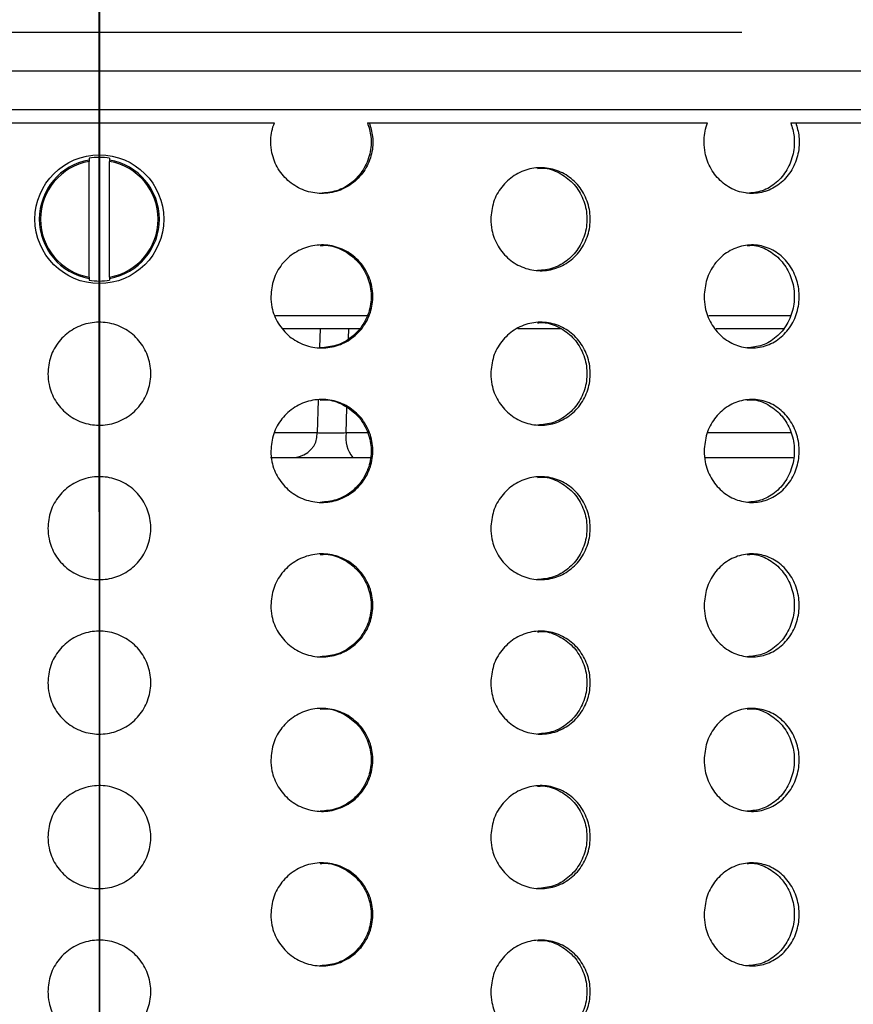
# Model space of a CAD drawing. Header units: millimetres. Extents: x 9412 to 81449, y 6786 to 18619.
# Tile 29 of 41: x 78551 to 78615, y 11915 to 11992. Entities that reach past the tile are written whole.
import ezdxf

# ---------------------------------------------------------------- set-up
doc = ezdxf.new("R2010")
doc.units = ezdxf.units.MM
doc.linetypes.add('DASHDOT', pattern=[1, 0.5, -0.25, 0, -0.25])
for name, color, linetype, lineweight in [('Osie', 130, 'DASHDOT', 13), ('Rysunek', 7, 'Continuous', 25), ('S_OPISY_ZB', 3, 'Continuous', 25)]:
    doc.layers.add(name, color=color, linetype=linetype, lineweight=lineweight)
doc.styles.add('ISOCP', font='simplex.shx', dxfattribs={"width": 0.7})
doc.styles.add('styl3', font='arial.ttf', dxfattribs={"height": 180})
doc.dimstyles.new('ISO-100', dxfattribs={"dimtxt": 180, "dimasz": 130, "dimexe": 1.25, "dimexo": 0.625, "dimgap": 35, "dimtad": 1, "dimtoh": 1, "dimdec": 0, "dimtxsty": 'styl3', "dimcen": 5, "dimclrt": 256, "dimadec": 0, "dimazin": 0, "dimtfac": 1, "dimtdec": 0, "dimtmove": 0, "dimatfit": 3, "dimfxl": 1, "dimarcsym": 0})

# ---------------------------------------------------------------- blocks, each defined once
blk = doc.blocks.new('*D2')
at = {"layer": 'Defpoints', "color": 0}
for p in [(79931.794, 13076.435), (76210.976, 13075.81), (79931.794, 11323.657)]:
    blk.add_point(p, dxfattribs=at)
at = {"layer": 'S_OPISY_ZB', "color": 0, "linetype": 'ByBlock', "lineweight": -2, "ltscale": 200}
for p, q in [((79931.794, 13075.81), (79931.794, 11322.407)), ((76210.976, 13075.185), (76210.976, 11322.407)), ((76340.976, 11323.657), (79801.794, 11323.657))]:
    blk.add_line(p, q, dxfattribs=at)
at = {"layer": 'S_OPISY_ZB', "color": 0}
for points in [[(76340.976, 11345.323), (76340.976, 11301.99), (76210.976, 11323.657)], [(79801.794, 11301.99), (79801.794, 11345.323), (79931.794, 11323.657)]]:
    blk.add_solid(points, dxfattribs=at)
at = {"layer": 'S_OPISY_ZB', "insert": (77821.625, 11408.657), "char_height": 100, "attachment_point": 5, "style": 'ISOCP'}
blk.add_mtext('3720', dxfattribs=at)

msp = doc.modelspace()

# ---------------------------------------------------------------- linework, layer by layer
at = {"layer": 'Osie', "ltscale": 200}
msp.add_line((78556.787, 11710.751, -1.415), (78556.759, 12270.36, -1.415), dxfattribs=at)
at = {"layer": 'Rysunek', "ltscale": 200}
for p, q in [((78556.801, 12140.751, -1.415), (78556.801, 11826.751, -1.415)), ((78606.711, 11990.751, -1.415), (78506.891, 11990.751, -1.415)), ((78689.801, 11984.751, -1.415), (78462.755, 11984.751, -1.415)), ((78543.189, 11983.751, -1.415), (78570.412, 11983.751, -1.415)), ((78577.634, 11983.751, -1.415), (78577.765, 11983.751, -1.415)), ((78577.765, 11983.751, -1.415), (78604.06, 11983.751, -1.415)), ((78610.529, 11983.751, -1.415), (78610.912, 11983.751, -1.415)), ((78610.912, 11983.751, -1.415), (78634.488, 11983.751, -1.415)), ((78556.001, 11980.983, -1.415), (78556.001, 11980.849, -1.415)), ((78556.001, 11971.755, -1.415), (78556.001, 11980.748, -1.415)), ((78557.601, 11980.983, -1.415), (78557.601, 11980.849, -1.415)), ((78557.601, 11971.755, -1.415), (78557.601, 11980.748, -1.415)), ((78556.001, 11971.654, -1.415), (78556.001, 11971.52, -1.415)), ((78557.601, 11971.654, -1.415), (78557.601, 11971.52, -1.415)), ((78577.59, 11968.751, -1.415), (78570.49, 11968.751, -1.415)), ((78610.541, 11968.751, -1.415), (78604.15, 11968.751, -1.415)), ((78571.069, 11967.751, -1.415), (78577.014, 11967.751, -1.415)), ((78573.95, 11967.751, -1.415), (78573.911, 11966.278, -1.415)), ((78576.164, 11966.97, -1.415), (78576.184, 11967.751, -1.415)), ((78589.328, 11967.751, -1.415), (78592.702, 11967.751, -1.415)), ((78604.736, 11967.751, -1.415), (78609.971, 11967.751, -1.415)), ((78573.801, 11962.184, -1.415), (78573.733, 11959.647, -1.415)), ((78575.982, 11959.647, -1.415), (78576.031, 11961.607, -1.415)), ((78573.733, 11959.647, -1.415), (78570.403, 11959.647, -1.415)), ((78577.63, 11959.647, -1.415), (78575.982, 11959.647, -1.415)), ((78610.525, 11959.647, -1.415), (78604.035, 11959.647, -1.415)), ((78570.112, 11957.751, -1.415), (78572.001, 11957.751, -1.415)), ((78576.499, 11957.751, -1.415), (78577.843, 11957.751, -1.415)), ((78603.837, 11957.751, -1.415), (78610.722, 11957.751, -1.415))]:
    msp.add_line(p, q, dxfattribs=at)
at = {"layer": 'Rysunek', "ltscale": 200, "elevation": -1.415}
msp.add_lwpolyline([(78731.801, 11987.751), (78381.801, 11987.751), (78381.801, 11992.751), (78731.801, 11992.751)], close=True, dxfattribs=at)
at = {"layer": 'Rysunek', "ltscale": 200}
msp.add_circle((78556.801, 11976.251, -1.415), 5, dxfattribs=at)
for centre, radius, start, end in [((78556.801, 11976.251, -1.415), 4.799, 80.40346, 99.59654), ((78556.801, 11976.251, -1.415), 4.667, 99.87065, 260.12935), ((78556.801, 11976.251, -1.415), 4.567, 100.08817, 259.91183), ((78556.801, 11976.251, -1.415), 4.667, 279.87065, 80.12935), ((78556.801, 11976.251, -1.415), 4.567, 280.08817, 79.91183), ((78556.801, 11976.251, -1.415), 4.799, 260.40346, 279.59654), ((78571.868, 11959.612, -1.415), 1.865, 274.08958, 1.06967), ((78578.175, 11959.227, -1.415), 2.233, 169.1594, 221.35203)]:
    msp.add_arc(centre, radius, start, end, dxfattribs=at)
for points, knots in [([(78577.765, 11983.751, -1.415), (78577.875, 11983.396, -1.415), (78578.117, 11982.61, -1.415), (78578.017, 11981.314, -1.415), (78577.496, 11980.056, -1.415), (78576.585, 11979.042, -1.415), (78575.394, 11978.391, -1.415), (78574.055, 11978.175, -1.415), (78572.719, 11978.418, -1.415), (78571.537, 11979.093, -1.415), (78570.642, 11980.124, -1.415), (78570.198, 11981.24, -1.415), (78570.075, 11982.416, -1.415), (78570.206, 11983.217, -1.415), (78570.39, 11983.693, -1.415), (78570.412, 11983.751, -1.415)], [0, 0, 0, 0, 0.07135, 0.157572, 0.243778, 0.330012, 0.416273, 0.502519, 0.58873, 0.674942, 0.761188, 0.847449, 0.901677, 0.987898, 1, 1, 1, 1]), ([(78577.634, 11983.751, -1.415), (78577.744, 11983.395, -1.415), (78577.986, 11982.61, -1.415), (78577.886, 11981.314, -1.415), (78577.366, 11980.054, -1.415), (78576.454, 11979.048, -1.415), (78575.276, 11978.376, -1.415), (78574.397, 11978.297, -1.415), (78573.964, 11978.258, -1.415)], [0, 0, 0, 0, 0.142705, 0.315158, 0.48758, 0.660057, 0.83259, 1, 1, 1, 1]), ([(78610.912, 11983.751, -1.415), (78611.014, 11983.396, -1.415), (78611.237, 11982.61, -1.415), (78611.145, 11981.314, -1.415), (78610.664, 11980.056, -1.415), (78609.82, 11979.042, -1.415), (78608.716, 11978.391, -1.415), (78607.469, 11978.175, -1.415), (78606.222, 11978.418, -1.415), (78605.116, 11979.093, -1.415), (78604.276, 11980.124, -1.415), (78603.86, 11981.24, -1.415), (78603.743, 11982.416, -1.415), (78603.867, 11983.217, -1.415), (78604.039, 11983.693, -1.415), (78604.06, 11983.751, -1.415)], [0, 0, 0, 0, 0.07135, 0.157572, 0.243778, 0.330012, 0.416273, 0.502519, 0.58873, 0.674942, 0.761188, 0.847449, 0.901677, 0.987898, 1, 1, 1, 1]), ([(78610.529, 11983.751, -1.415), (78610.631, 11983.395, -1.415), (78610.855, 11982.61, -1.415), (78610.762, 11981.314, -1.415), (78610.281, 11980.054, -1.415), (78609.438, 11979.048, -1.415), (78608.344, 11978.376, -1.415), (78607.526, 11978.297, -1.415), (78607.122, 11978.258, -1.415)], [0, 0, 0, 0, 0.142705, 0.315158, 0.48758, 0.660057, 0.83259, 1, 1, 1, 1]), ([(78556.001, 11980.849, -1.415), (78556.001, 11980.848, -1.415), (78556.001, 11980.845, -1.415), (78556.001, 11980.83, -1.415), (78556.001, 11980.805, -1.415), (78556.001, 11980.776, -1.415), (78556.001, 11980.756, -1.415), (78556.001, 11980.748, -1.415)], [0, 0, 0, 0, 0.155321, 0.377634, 0.601844, 0.829126, 1, 1, 1, 1]), ([(78557.601, 11980.849, -1.415), (78557.601, 11980.848, -1.415), (78557.601, 11980.845, -1.415), (78557.601, 11980.83, -1.415), (78557.601, 11980.805, -1.415), (78557.601, 11980.776, -1.415), (78557.601, 11980.756, -1.415), (78557.601, 11980.748, -1.415)], [0, 0, 0, 0, 0.155321, 0.377634, 0.601844, 0.829126, 1, 1, 1, 1]), ([(78587.215, 11976.251, -1.415), (78587.258, 11976.701, -1.415), (78587.344, 11977.6, -1.415), (78588.015, 11978.797, -1.415), (78589.001, 11979.708, -1.415), (78590.229, 11980.228, -1.415), (78591.549, 11980.301, -1.415), (78592.815, 11979.917, -1.415), (78593.884, 11979.12, -1.415), (78594.638, 11977.999, -1.415), (78594.994, 11976.682, -1.415), (78594.911, 11975.316, -1.415), (78594.4, 11974.056, -1.415), (78593.517, 11973.043, -1.415), (78592.359, 11972.391, -1.415), (78591.055, 11972.175, -1.415), (78589.753, 11972.418, -1.415), (78588.597, 11973.093, -1.415), (78587.727, 11974.124, -1.415), (78587.277, 11975.239, -1.415), (78587.232, 11975.969, -1.415), (78587.215, 11976.251, -1.415)], [0, 0, 0, 0, 0.053672, 0.107343, 0.16103, 0.214727, 0.268407, 0.32207, 0.375742, 0.429435, 0.483129, 0.536801, 0.590464, 0.644143, 0.69784, 0.751528, 0.805194, 0.85886, 0.912547, 0.966244, 1, 1, 1, 1]), ([(78590.838, 11980.2, -1.415), (78590.986, 11980.214, -1.415), (78591.567, 11980.269, -1.415), (78592.557, 11979.897, -1.415), (78593.625, 11979.125, -1.415), (78594.379, 11977.998, -1.415), (78594.735, 11976.682, -1.415), (78594.652, 11975.316, -1.415), (78594.142, 11974.054, -1.415), (78593.258, 11973.048, -1.415), (78592.112, 11972.376, -1.415), (78591.256, 11972.297, -1.415), (78590.834, 11972.258, -1.415)], [0, 0, 0, 0, 0.036796, 0.144136, 0.251494, 0.358896, 0.466298, 0.573658, 0.680997, 0.788372, 0.89578, 1, 1, 1, 1]), ([(78570.122, 11970.251, -1.415), (78570.166, 11970.701, -1.415), (78570.254, 11971.6, -1.415), (78570.939, 11972.797, -1.415), (78571.949, 11973.708, -1.415), (78573.207, 11974.228, -1.415), (78574.562, 11974.301, -1.415), (78575.863, 11973.917, -1.415), (78576.963, 11973.12, -1.415), (78577.74, 11971.999, -1.415), (78578.106, 11970.682, -1.415), (78578.021, 11969.316, -1.415), (78577.495, 11968.056, -1.415), (78576.585, 11967.043, -1.415), (78575.394, 11966.391, -1.415), (78574.055, 11966.175, -1.415), (78572.719, 11966.418, -1.415), (78571.535, 11967.093, -1.415), (78570.646, 11968.124, -1.415), (78570.185, 11969.239, -1.415), (78570.139, 11969.969, -1.415), (78570.122, 11970.251, -1.415)], [0, 0, 0, 0, 0.053672, 0.107344, 0.16103, 0.214727, 0.268407, 0.32207, 0.375742, 0.429435, 0.483129, 0.536801, 0.590464, 0.644143, 0.69784, 0.751528, 0.805194, 0.85886, 0.912547, 0.966244, 1, 1, 1, 1]), ([(78573.967, 11974.2, -1.415), (78574.119, 11974.214, -1.415), (78574.716, 11974.269, -1.415), (78575.733, 11973.897, -1.415), (78576.833, 11973.125, -1.415), (78577.609, 11971.998, -1.415), (78577.976, 11970.682, -1.415), (78577.891, 11969.316, -1.415), (78577.364, 11968.054, -1.415), (78576.455, 11967.048, -1.415), (78575.276, 11966.376, -1.415), (78574.397, 11966.297, -1.415), (78573.964, 11966.258, -1.415)], [0, 0, 0, 0, 0.036795, 0.144135, 0.251494, 0.358896, 0.466298, 0.573658, 0.680997, 0.788372, 0.89578, 1, 1, 1, 1]), ([(78603.788, 11970.251, -1.415), (78603.829, 11970.701, -1.415), (78603.912, 11971.6, -1.415), (78604.556, 11972.797, -1.415), (78605.502, 11973.708, -1.415), (78606.679, 11974.228, -1.415), (78607.942, 11974.301, -1.415), (78609.151, 11973.917, -1.415), (78610.171, 11973.12, -1.415), (78610.889, 11971.999, -1.415), (78611.228, 11970.682, -1.415), (78611.149, 11969.316, -1.415), (78610.663, 11968.056, -1.415), (78609.821, 11967.043, -1.415), (78608.715, 11966.391, -1.415), (78607.469, 11966.175, -1.415), (78606.223, 11966.418, -1.415), (78605.115, 11967.093, -1.415), (78604.28, 11968.124, -1.415), (78603.847, 11969.239, -1.415), (78603.804, 11969.969, -1.415), (78603.788, 11970.251, -1.415)], [0, 0, 0, 0, 0.053672, 0.107343, 0.16103, 0.214727, 0.268407, 0.32207, 0.375742, 0.429435, 0.483129, 0.536801, 0.590464, 0.644144, 0.69784, 0.751528, 0.805194, 0.85886, 0.912547, 0.966244, 1, 1, 1, 1]), ([(78607.125, 11974.2, -1.415), (78607.267, 11974.214, -1.415), (78607.823, 11974.269, -1.415), (78608.768, 11973.897, -1.415), (78609.788, 11973.125, -1.415), (78610.506, 11971.998, -1.415), (78610.845, 11970.682, -1.415), (78610.766, 11969.316, -1.415), (78610.28, 11968.054, -1.415), (78609.438, 11967.048, -1.415), (78608.344, 11966.376, -1.415), (78607.526, 11966.297, -1.415), (78607.122, 11966.258, -1.415)], [0, 0, 0, 0, 0.036796, 0.144136, 0.251494, 0.358896, 0.466298, 0.573658, 0.680997, 0.788371, 0.89578, 1, 1, 1, 1]), ([(78556.001, 11971.755, -1.415), (78556.001, 11971.745, -1.415), (78556.001, 11971.724, -1.415), (78556.001, 11971.694, -1.415), (78556.001, 11971.673, -1.415), (78556.001, 11971.658, -1.415), (78556.001, 11971.655, -1.415), (78556.001, 11971.654, -1.415)], [0, 0, 0, 0, 0.191732, 0.423969, 0.654323, 0.799386, 1, 1, 1, 1]), ([(78557.601, 11971.755, -1.415), (78557.601, 11971.745, -1.415), (78557.601, 11971.724, -1.415), (78557.601, 11971.694, -1.415), (78557.601, 11971.673, -1.415), (78557.601, 11971.658, -1.415), (78557.601, 11971.655, -1.415), (78557.601, 11971.654, -1.415)], [0, 0, 0, 0, 0.191732, 0.423969, 0.654323, 0.799386, 1, 1, 1, 1]), ([(78552.801, 11964.251, -1.415), (78552.845, 11964.701, -1.415), (78552.933, 11965.6, -1.415), (78553.622, 11966.797, -1.415), (78554.637, 11967.708, -1.415), (78555.905, 11968.228, -1.415), (78557.271, 11968.301, -1.415), (78558.585, 11967.917, -1.415), (78559.697, 11967.12, -1.415), (78560.483, 11965.999, -1.415), (78560.854, 11964.682, -1.415), (78560.768, 11963.316, -1.415), (78560.235, 11962.056, -1.415), (78559.315, 11961.043, -1.415), (78558.111, 11960.391, -1.415), (78556.76, 11960.175, -1.415), (78555.413, 11960.418, -1.415), (78554.222, 11961.093, -1.415), (78553.327, 11962.124, -1.415), (78552.864, 11963.239, -1.415), (78552.818, 11963.969, -1.415), (78552.801, 11964.251, -1.415)], [0, 0, 0, 0, 0.053672, 0.107344, 0.16103, 0.214727, 0.268407, 0.32207, 0.375742, 0.429435, 0.483129, 0.536801, 0.590464, 0.644143, 0.69784, 0.751528, 0.805194, 0.85886, 0.912547, 0.966244, 1, 1, 1, 1]), ([(78587.215, 11964.251, -1.415), (78587.258, 11964.701, -1.415), (78587.344, 11965.6, -1.415), (78588.015, 11966.797, -1.415), (78589.001, 11967.708, -1.415), (78590.229, 11968.228, -1.415), (78591.549, 11968.301, -1.415), (78592.815, 11967.917, -1.415), (78593.884, 11967.12, -1.415), (78594.638, 11965.999, -1.415), (78594.994, 11964.682, -1.415), (78594.911, 11963.316, -1.415), (78594.4, 11962.056, -1.415), (78593.517, 11961.043, -1.415), (78592.359, 11960.391, -1.415), (78591.055, 11960.175, -1.415), (78589.753, 11960.418, -1.415), (78588.597, 11961.093, -1.415), (78587.727, 11962.124, -1.415), (78587.277, 11963.239, -1.415), (78587.232, 11963.969, -1.415), (78587.215, 11964.251, -1.415)], [0, 0, 0, 0, 0.053672, 0.107343, 0.16103, 0.214727, 0.268407, 0.32207, 0.375742, 0.429435, 0.483129, 0.536801, 0.590464, 0.644143, 0.69784, 0.751528, 0.805194, 0.85886, 0.912547, 0.966244, 1, 1, 1, 1]), ([(78590.838, 11968.2, -1.415), (78590.986, 11968.214, -1.415), (78591.567, 11968.269, -1.415), (78592.557, 11967.897, -1.415), (78593.625, 11967.125, -1.415), (78594.379, 11965.998, -1.415), (78594.735, 11964.682, -1.415), (78594.652, 11963.316, -1.415), (78594.142, 11962.054, -1.415), (78593.258, 11961.048, -1.415), (78592.112, 11960.376, -1.415), (78591.256, 11960.297, -1.415), (78590.834, 11960.258, -1.415)], [0, 0, 0, 0, 0.036796, 0.144136, 0.251494, 0.358896, 0.466298, 0.573658, 0.680997, 0.788372, 0.89578, 1, 1, 1, 1]), ([(78570.122, 11958.251, -1.415), (78570.166, 11958.701, -1.415), (78570.254, 11959.6, -1.415), (78570.939, 11960.797, -1.415), (78571.949, 11961.708, -1.415), (78573.207, 11962.228, -1.415), (78574.562, 11962.301, -1.415), (78575.863, 11961.917, -1.415), (78576.963, 11961.12, -1.415), (78577.74, 11959.999, -1.415), (78578.106, 11958.682, -1.415), (78578.021, 11957.316, -1.415), (78577.495, 11956.056, -1.415), (78576.585, 11955.043, -1.415), (78575.394, 11954.391, -1.415), (78574.055, 11954.175, -1.415), (78572.719, 11954.418, -1.415), (78571.535, 11955.093, -1.415), (78570.646, 11956.124, -1.415), (78570.185, 11957.239, -1.415), (78570.139, 11957.969, -1.415), (78570.122, 11958.251, -1.415)], [0, 0, 0, 0, 0.053672, 0.107343, 0.16103, 0.214727, 0.268407, 0.32207, 0.375742, 0.429435, 0.483129, 0.536801, 0.590464, 0.644143, 0.69784, 0.751527, 0.805193, 0.85886, 0.912547, 0.966244, 1, 1, 1, 1]), ([(78573.967, 11962.2, -1.415), (78574.119, 11962.214, -1.415), (78574.716, 11962.269, -1.415), (78575.733, 11961.897, -1.415), (78576.833, 11961.125, -1.415), (78577.609, 11959.998, -1.415), (78577.976, 11958.682, -1.415), (78577.891, 11957.316, -1.415), (78577.364, 11956.054, -1.415), (78576.455, 11955.048, -1.415), (78575.276, 11954.376, -1.415), (78574.397, 11954.297, -1.415), (78573.964, 11954.258, -1.415)], [0, 0, 0, 0, 0.036795, 0.144135, 0.251494, 0.358896, 0.466298, 0.573658, 0.680997, 0.788371, 0.89578, 1, 1, 1, 1]), ([(78603.788, 11958.251, -1.415), (78603.829, 11958.701, -1.415), (78603.912, 11959.6, -1.415), (78604.556, 11960.797, -1.415), (78605.502, 11961.708, -1.415), (78606.679, 11962.228, -1.415), (78607.942, 11962.301, -1.415), (78609.151, 11961.917, -1.415), (78610.171, 11961.12, -1.415), (78610.889, 11959.999, -1.415), (78611.228, 11958.682, -1.415), (78611.149, 11957.316, -1.415), (78610.663, 11956.056, -1.415), (78609.821, 11955.043, -1.415), (78608.715, 11954.391, -1.415), (78607.469, 11954.175, -1.415), (78606.223, 11954.418, -1.415), (78605.115, 11955.093, -1.415), (78604.28, 11956.124, -1.415), (78603.847, 11957.239, -1.415), (78603.804, 11957.969, -1.415), (78603.788, 11958.251, -1.415)], [0, 0, 0, 0, 0.053672, 0.107343, 0.16103, 0.214727, 0.268407, 0.32207, 0.375742, 0.429435, 0.483129, 0.536801, 0.590464, 0.644144, 0.69784, 0.751528, 0.805194, 0.85886, 0.912547, 0.966244, 1, 1, 1, 1]), ([(78607.125, 11962.2, -1.415), (78607.267, 11962.214, -1.415), (78607.823, 11962.269, -1.415), (78608.768, 11961.897, -1.415), (78609.788, 11961.125, -1.415), (78610.506, 11959.998, -1.415), (78610.845, 11958.682, -1.415), (78610.766, 11957.316, -1.415), (78610.28, 11956.054, -1.415), (78609.438, 11955.048, -1.415), (78608.344, 11954.376, -1.415), (78607.526, 11954.297, -1.415), (78607.122, 11954.258, -1.415)], [0, 0, 0, 0, 0.036796, 0.144136, 0.251494, 0.358896, 0.466298, 0.573658, 0.680997, 0.788371, 0.89578, 1, 1, 1, 1]), ([(78575.982, 11959.647, -1.415), (78575.785, 11959.639, -1.415), (78575.366, 11959.624, -1.415), (78574.721, 11959.617, -1.415), (78574.126, 11959.623, -1.415), (78573.864, 11959.639, -1.415), (78573.733, 11959.647, -1.415)], [0, 0, 0, 0, 0.228517, 0.485431, 0.742556, 1, 1, 1, 1]), ([(78572.001, 11957.751, -1.415), (78572.264, 11957.751, -1.415), (78572.788, 11957.751, -1.415), (78573.979, 11957.751, -1.415), (78575.267, 11957.751, -1.415), (78576.105, 11957.751, -1.415), (78576.499, 11957.751, -1.415)], [0, 0, 0, 0, 0.257286, 0.514584, 0.771647, 1, 1, 1, 1]), ([(78552.801, 11952.251, -1.415), (78552.845, 11952.701, -1.415), (78552.933, 11953.6, -1.415), (78553.622, 11954.797, -1.415), (78554.637, 11955.708, -1.415), (78555.905, 11956.228, -1.415), (78557.271, 11956.301, -1.415), (78558.585, 11955.917, -1.415), (78559.697, 11955.12, -1.415), (78560.483, 11953.999, -1.415), (78560.854, 11952.682, -1.415), (78560.768, 11951.316, -1.415), (78560.235, 11950.056, -1.415), (78559.315, 11949.043, -1.415), (78558.111, 11948.391, -1.415), (78556.76, 11948.175, -1.415), (78555.413, 11948.418, -1.415), (78554.222, 11949.093, -1.415), (78553.327, 11950.124, -1.415), (78552.864, 11951.239, -1.415), (78552.818, 11951.969, -1.415), (78552.801, 11952.251, -1.415)], [0, 0, 0, 0, 0.053672, 0.107343, 0.16103, 0.214727, 0.268407, 0.32207, 0.375742, 0.429435, 0.483129, 0.536801, 0.590464, 0.644143, 0.69784, 0.751527, 0.805194, 0.85886, 0.912547, 0.966244, 1, 1, 1, 1]), ([(78587.215, 11952.251, -1.415), (78587.258, 11952.701, -1.415), (78587.344, 11953.6, -1.415), (78588.015, 11954.797, -1.415), (78589.001, 11955.708, -1.415), (78590.229, 11956.228, -1.415), (78591.549, 11956.301, -1.415), (78592.815, 11955.917, -1.415), (78593.884, 11955.12, -1.415), (78594.638, 11953.999, -1.415), (78594.994, 11952.682, -1.415), (78594.911, 11951.316, -1.415), (78594.4, 11950.056, -1.415), (78593.517, 11949.043, -1.415), (78592.359, 11948.391, -1.415), (78591.055, 11948.175, -1.415), (78589.753, 11948.418, -1.415), (78588.597, 11949.093, -1.415), (78587.727, 11950.124, -1.415), (78587.277, 11951.239, -1.415), (78587.232, 11951.969, -1.415), (78587.215, 11952.251, -1.415)], [0, 0, 0, 0, 0.053672, 0.107343, 0.16103, 0.214727, 0.268407, 0.32207, 0.375742, 0.429435, 0.483129, 0.536801, 0.590464, 0.644143, 0.69784, 0.751528, 0.805194, 0.85886, 0.912547, 0.966244, 1, 1, 1, 1]), ([(78590.838, 11956.2, -1.415), (78590.986, 11956.214, -1.415), (78591.567, 11956.269, -1.415), (78592.557, 11955.897, -1.415), (78593.625, 11955.125, -1.415), (78594.379, 11953.998, -1.415), (78594.735, 11952.682, -1.415), (78594.652, 11951.316, -1.415), (78594.142, 11950.054, -1.415), (78593.258, 11949.048, -1.415), (78592.112, 11948.376, -1.415), (78591.256, 11948.297, -1.415), (78590.834, 11948.258, -1.415)], [0, 0, 0, 0, 0.036796, 0.144136, 0.251494, 0.358896, 0.466298, 0.573658, 0.680997, 0.788372, 0.89578, 1, 1, 1, 1]), ([(78570.122, 11946.251, -1.415), (78570.166, 11946.701, -1.415), (78570.254, 11947.6, -1.415), (78570.939, 11948.797, -1.415), (78571.949, 11949.708, -1.415), (78573.207, 11950.228, -1.415), (78574.562, 11950.301, -1.415), (78575.863, 11949.917, -1.415), (78576.963, 11949.12, -1.415), (78577.74, 11947.999, -1.415), (78578.106, 11946.682, -1.415), (78578.021, 11945.316, -1.415), (78577.495, 11944.056, -1.415), (78576.585, 11943.043, -1.415), (78575.394, 11942.391, -1.415), (78574.055, 11942.175, -1.415), (78572.719, 11942.418, -1.415), (78571.535, 11943.093, -1.415), (78570.646, 11944.124, -1.415), (78570.185, 11945.239, -1.415), (78570.139, 11945.969, -1.415), (78570.122, 11946.251, -1.415)], [0, 0, 0, 0, 0.053672, 0.107344, 0.16103, 0.214727, 0.268407, 0.32207, 0.375742, 0.429435, 0.483129, 0.536801, 0.590464, 0.644143, 0.69784, 0.751528, 0.805194, 0.85886, 0.912547, 0.966244, 1, 1, 1, 1]), ([(78573.967, 11950.2, -1.415), (78574.119, 11950.214, -1.415), (78574.716, 11950.269, -1.415), (78575.733, 11949.897, -1.415), (78576.833, 11949.125, -1.415), (78577.609, 11947.998, -1.415), (78577.976, 11946.682, -1.415), (78577.891, 11945.316, -1.415), (78577.364, 11944.054, -1.415), (78576.455, 11943.048, -1.415), (78575.276, 11942.376, -1.415), (78574.397, 11942.297, -1.415), (78573.964, 11942.258, -1.415)], [0, 0, 0, 0, 0.036795, 0.144135, 0.251494, 0.358896, 0.466298, 0.573657, 0.680997, 0.788372, 0.89578, 1, 1, 1, 1]), ([(78603.788, 11946.251, -1.415), (78603.829, 11946.701, -1.415), (78603.912, 11947.6, -1.415), (78604.556, 11948.797, -1.415), (78605.502, 11949.708, -1.415), (78606.679, 11950.228, -1.415), (78607.942, 11950.301, -1.415), (78609.151, 11949.917, -1.415), (78610.171, 11949.12, -1.415), (78610.889, 11947.999, -1.415), (78611.228, 11946.682, -1.415), (78611.149, 11945.316, -1.415), (78610.663, 11944.056, -1.415), (78609.821, 11943.043, -1.415), (78608.715, 11942.391, -1.415), (78607.469, 11942.175, -1.415), (78606.223, 11942.418, -1.415), (78605.115, 11943.093, -1.415), (78604.28, 11944.124, -1.415), (78603.847, 11945.239, -1.415), (78603.804, 11945.969, -1.415), (78603.788, 11946.251, -1.415)], [0, 0, 0, 0, 0.053672, 0.107344, 0.16103, 0.214727, 0.268407, 0.32207, 0.375742, 0.429435, 0.483129, 0.536801, 0.590464, 0.644144, 0.69784, 0.751528, 0.805194, 0.85886, 0.912547, 0.966244, 1, 1, 1, 1]), ([(78607.125, 11950.2, -1.415), (78607.267, 11950.214, -1.415), (78607.823, 11950.269, -1.415), (78608.768, 11949.897, -1.415), (78609.788, 11949.125, -1.415), (78610.506, 11947.998, -1.415), (78610.845, 11946.682, -1.415), (78610.766, 11945.316, -1.415), (78610.28, 11944.054, -1.415), (78609.438, 11943.048, -1.415), (78608.344, 11942.376, -1.415), (78607.526, 11942.297, -1.415), (78607.122, 11942.258, -1.415)], [0, 0, 0, 0, 0.036796, 0.144136, 0.251494, 0.358896, 0.466298, 0.573657, 0.680997, 0.788372, 0.89578, 1, 1, 1, 1]), ([(78552.801, 11940.251, -1.415), (78552.845, 11940.701, -1.415), (78552.933, 11941.6, -1.415), (78553.622, 11942.797, -1.415), (78554.637, 11943.708, -1.415), (78555.905, 11944.228, -1.415), (78557.271, 11944.301, -1.415), (78558.585, 11943.917, -1.415), (78559.697, 11943.12, -1.415), (78560.483, 11941.999, -1.415), (78560.854, 11940.682, -1.415), (78560.768, 11939.316, -1.415), (78560.235, 11938.056, -1.415), (78559.315, 11937.043, -1.415), (78558.111, 11936.391, -1.415), (78556.76, 11936.175, -1.415), (78555.413, 11936.418, -1.415), (78554.222, 11937.093, -1.415), (78553.327, 11938.124, -1.415), (78552.864, 11939.239, -1.415), (78552.818, 11939.969, -1.415), (78552.801, 11940.251, -1.415)], [0, 0, 0, 0, 0.053672, 0.107344, 0.16103, 0.214727, 0.268407, 0.32207, 0.375742, 0.429435, 0.483129, 0.536801, 0.590464, 0.644144, 0.69784, 0.751528, 0.805194, 0.85886, 0.912547, 0.966244, 1, 1, 1, 1]), ([(78587.215, 11940.251, -1.415), (78587.258, 11940.701, -1.415), (78587.344, 11941.6, -1.415), (78588.015, 11942.797, -1.415), (78589.001, 11943.708, -1.415), (78590.229, 11944.228, -1.415), (78591.549, 11944.301, -1.415), (78592.815, 11943.917, -1.415), (78593.884, 11943.12, -1.415), (78594.638, 11941.999, -1.415), (78594.994, 11940.682, -1.415), (78594.911, 11939.316, -1.415), (78594.4, 11938.056, -1.415), (78593.517, 11937.043, -1.415), (78592.359, 11936.391, -1.415), (78591.055, 11936.175, -1.415), (78589.753, 11936.418, -1.415), (78588.597, 11937.093, -1.415), (78587.727, 11938.124, -1.415), (78587.277, 11939.239, -1.415), (78587.232, 11939.969, -1.415), (78587.215, 11940.251, -1.415)], [0, 0, 0, 0, 0.053672, 0.107344, 0.16103, 0.214727, 0.268407, 0.32207, 0.375742, 0.429435, 0.483129, 0.536801, 0.590464, 0.644143, 0.69784, 0.751528, 0.805194, 0.85886, 0.912547, 0.966244, 1, 1, 1, 1]), ([(78590.838, 11944.2, -1.415), (78590.986, 11944.214, -1.415), (78591.567, 11944.269, -1.415), (78592.557, 11943.897, -1.415), (78593.625, 11943.125, -1.415), (78594.379, 11941.998, -1.415), (78594.735, 11940.682, -1.415), (78594.652, 11939.316, -1.415), (78594.142, 11938.054, -1.415), (78593.258, 11937.048, -1.415), (78592.112, 11936.376, -1.415), (78591.256, 11936.297, -1.415), (78590.834, 11936.258, -1.415)], [0, 0, 0, 0, 0.036796, 0.144136, 0.251494, 0.358896, 0.466298, 0.573658, 0.680997, 0.788372, 0.89578, 1, 1, 1, 1]), ([(78570.122, 11934.251, -1.415), (78570.166, 11934.701, -1.415), (78570.254, 11935.6, -1.415), (78570.939, 11936.797, -1.415), (78571.949, 11937.708, -1.415), (78573.207, 11938.228, -1.415), (78574.562, 11938.301, -1.415), (78575.863, 11937.917, -1.415), (78576.963, 11937.12, -1.415), (78577.74, 11935.999, -1.415), (78578.106, 11934.682, -1.415), (78578.021, 11933.316, -1.415), (78577.495, 11932.056, -1.415), (78576.585, 11931.043, -1.415), (78575.394, 11930.391, -1.415), (78574.055, 11930.175, -1.415), (78572.719, 11930.418, -1.415), (78571.535, 11931.093, -1.415), (78570.646, 11932.124, -1.415), (78570.185, 11933.239, -1.415), (78570.139, 11933.969, -1.415), (78570.122, 11934.251, -1.415)], [0, 0, 0, 0, 0.053672, 0.107343, 0.16103, 0.214727, 0.268407, 0.32207, 0.375742, 0.429435, 0.483129, 0.536801, 0.590464, 0.644143, 0.69784, 0.751527, 0.805194, 0.85886, 0.912547, 0.966244, 1, 1, 1, 1]), ([(78573.967, 11938.2, -1.415), (78574.119, 11938.214, -1.415), (78574.716, 11938.269, -1.415), (78575.733, 11937.897, -1.415), (78576.833, 11937.125, -1.415), (78577.609, 11935.998, -1.415), (78577.976, 11934.682, -1.415), (78577.891, 11933.316, -1.415), (78577.364, 11932.054, -1.415), (78576.455, 11931.048, -1.415), (78575.276, 11930.376, -1.415), (78574.397, 11930.297, -1.415), (78573.964, 11930.258, -1.415)], [0, 0, 0, 0, 0.036795, 0.144136, 0.251494, 0.358896, 0.466298, 0.573658, 0.680997, 0.788371, 0.89578, 1, 1, 1, 1]), ([(78603.788, 11934.251, -1.415), (78603.829, 11934.701, -1.415), (78603.912, 11935.6, -1.415), (78604.556, 11936.797, -1.415), (78605.502, 11937.708, -1.415), (78606.679, 11938.228, -1.415), (78607.942, 11938.301, -1.415), (78609.151, 11937.917, -1.415), (78610.171, 11937.12, -1.415), (78610.889, 11935.999, -1.415), (78611.228, 11934.682, -1.415), (78611.149, 11933.316, -1.415), (78610.663, 11932.056, -1.415), (78609.821, 11931.043, -1.415), (78608.715, 11930.391, -1.415), (78607.469, 11930.175, -1.415), (78606.223, 11930.418, -1.415), (78605.115, 11931.093, -1.415), (78604.28, 11932.124, -1.415), (78603.847, 11933.239, -1.415), (78603.804, 11933.969, -1.415), (78603.788, 11934.251, -1.415)], [0, 0, 0, 0, 0.053672, 0.107343, 0.16103, 0.214727, 0.268407, 0.32207, 0.375742, 0.429435, 0.483129, 0.536801, 0.590464, 0.644144, 0.69784, 0.751528, 0.805194, 0.85886, 0.912547, 0.966244, 1, 1, 1, 1]), ([(78607.125, 11938.2, -1.415), (78607.267, 11938.214, -1.415), (78607.823, 11938.269, -1.415), (78608.768, 11937.897, -1.415), (78609.788, 11937.125, -1.415), (78610.506, 11935.998, -1.415), (78610.845, 11934.682, -1.415), (78610.766, 11933.316, -1.415), (78610.28, 11932.054, -1.415), (78609.438, 11931.048, -1.415), (78608.344, 11930.376, -1.415), (78607.526, 11930.297, -1.415), (78607.122, 11930.258, -1.415)], [0, 0, 0, 0, 0.036796, 0.144136, 0.251494, 0.358896, 0.466298, 0.573658, 0.680997, 0.788371, 0.89578, 1, 1, 1, 1]), ([(78552.801, 11928.251, -1.415), (78552.845, 11928.701, -1.415), (78552.933, 11929.6, -1.415), (78553.622, 11930.797, -1.415), (78554.637, 11931.708, -1.415), (78555.905, 11932.228, -1.415), (78557.271, 11932.301, -1.415), (78558.585, 11931.917, -1.415), (78559.697, 11931.12, -1.415), (78560.483, 11929.999, -1.415), (78560.854, 11928.682, -1.415), (78560.768, 11927.316, -1.415), (78560.235, 11926.056, -1.415), (78559.315, 11925.043, -1.415), (78558.111, 11924.391, -1.415), (78556.76, 11924.175, -1.415), (78555.413, 11924.418, -1.415), (78554.222, 11925.093, -1.415), (78553.327, 11926.124, -1.415), (78552.864, 11927.239, -1.415), (78552.818, 11927.969, -1.415), (78552.801, 11928.251, -1.415)], [0, 0, 0, 0, 0.053672, 0.107344, 0.16103, 0.214727, 0.268407, 0.32207, 0.375742, 0.429435, 0.483129, 0.536801, 0.590464, 0.644143, 0.69784, 0.751527, 0.805194, 0.85886, 0.912547, 0.966244, 1, 1, 1, 1]), ([(78587.215, 11928.251, -1.415), (78587.258, 11928.701, -1.415), (78587.344, 11929.6, -1.415), (78588.015, 11930.797, -1.415), (78589.001, 11931.708, -1.415), (78590.229, 11932.228, -1.415), (78591.549, 11932.301, -1.415), (78592.815, 11931.917, -1.415), (78593.884, 11931.12, -1.415), (78594.638, 11929.999, -1.415), (78594.994, 11928.682, -1.415), (78594.911, 11927.316, -1.415), (78594.4, 11926.056, -1.415), (78593.517, 11925.043, -1.415), (78592.359, 11924.391, -1.415), (78591.055, 11924.175, -1.415), (78589.753, 11924.418, -1.415), (78588.597, 11925.093, -1.415), (78587.727, 11926.124, -1.415), (78587.277, 11927.239, -1.415), (78587.232, 11927.969, -1.415), (78587.215, 11928.251, -1.415)], [0, 0, 0, 0, 0.053672, 0.107344, 0.16103, 0.214727, 0.268407, 0.32207, 0.375742, 0.429435, 0.483129, 0.536801, 0.590464, 0.644143, 0.69784, 0.751528, 0.805194, 0.85886, 0.912547, 0.966244, 1, 1, 1, 1]), ([(78590.838, 11932.2, -1.415), (78590.986, 11932.214, -1.415), (78591.567, 11932.269, -1.415), (78592.557, 11931.897, -1.415), (78593.625, 11931.125, -1.415), (78594.379, 11929.998, -1.415), (78594.735, 11928.682, -1.415), (78594.652, 11927.316, -1.415), (78594.142, 11926.054, -1.415), (78593.258, 11925.048, -1.415), (78592.112, 11924.376, -1.415), (78591.256, 11924.297, -1.415), (78590.834, 11924.258, -1.415)], [0, 0, 0, 0, 0.036796, 0.144136, 0.251494, 0.358896, 0.466298, 0.573658, 0.680998, 0.788372, 0.89578, 1, 1, 1, 1]), ([(78570.122, 11922.251, -1.415), (78570.166, 11922.701, -1.415), (78570.254, 11923.6, -1.415), (78570.939, 11924.797, -1.415), (78571.949, 11925.708, -1.415), (78573.207, 11926.228, -1.415), (78574.562, 11926.301, -1.415), (78575.863, 11925.917, -1.415), (78576.963, 11925.12, -1.415), (78577.74, 11923.999, -1.415), (78578.106, 11922.682, -1.415), (78578.021, 11921.316, -1.415), (78577.495, 11920.056, -1.415), (78576.585, 11919.043, -1.415), (78575.394, 11918.391, -1.415), (78574.055, 11918.175, -1.415), (78572.719, 11918.418, -1.415), (78571.535, 11919.093, -1.415), (78570.646, 11920.124, -1.415), (78570.185, 11921.239, -1.415), (78570.139, 11921.969, -1.415), (78570.122, 11922.251, -1.415)], [0, 0, 0, 0, 0.053672, 0.107343, 0.16103, 0.214727, 0.268407, 0.32207, 0.375742, 0.429435, 0.483129, 0.536801, 0.590464, 0.644143, 0.69784, 0.751527, 0.805193, 0.85886, 0.912547, 0.966244, 1, 1, 1, 1]), ([(78573.967, 11926.2, -1.415), (78574.119, 11926.214, -1.415), (78574.716, 11926.269, -1.415), (78575.733, 11925.897, -1.415), (78576.833, 11925.125, -1.415), (78577.609, 11923.998, -1.415), (78577.976, 11922.682, -1.415), (78577.891, 11921.316, -1.415), (78577.364, 11920.054, -1.415), (78576.455, 11919.048, -1.415), (78575.276, 11918.376, -1.415), (78574.397, 11918.297, -1.415), (78573.964, 11918.258, -1.415)], [0, 0, 0, 0, 0.036795, 0.144136, 0.251494, 0.358896, 0.466298, 0.573657, 0.680997, 0.788371, 0.89578, 1, 1, 1, 1]), ([(78603.788, 11922.251, -1.415), (78603.829, 11922.701, -1.415), (78603.912, 11923.6, -1.415), (78604.556, 11924.797, -1.415), (78605.502, 11925.708, -1.415), (78606.679, 11926.228, -1.415), (78607.942, 11926.301, -1.415), (78609.151, 11925.917, -1.415), (78610.171, 11925.12, -1.415), (78610.889, 11923.999, -1.415), (78611.228, 11922.682, -1.415), (78611.149, 11921.316, -1.415), (78610.663, 11920.056, -1.415), (78609.821, 11919.043, -1.415), (78608.715, 11918.391, -1.415), (78607.469, 11918.175, -1.415), (78606.223, 11918.418, -1.415), (78605.115, 11919.093, -1.415), (78604.28, 11920.124, -1.415), (78603.847, 11921.239, -1.415), (78603.804, 11921.969, -1.415), (78603.788, 11922.251, -1.415)], [0, 0, 0, 0, 0.053672, 0.107343, 0.16103, 0.214727, 0.268407, 0.32207, 0.375742, 0.429435, 0.483129, 0.536801, 0.590464, 0.644143, 0.69784, 0.751528, 0.805193, 0.85886, 0.912547, 0.966244, 1, 1, 1, 1]), ([(78607.125, 11926.2, -1.415), (78607.267, 11926.214, -1.415), (78607.823, 11926.269, -1.415), (78608.768, 11925.897, -1.415), (78609.788, 11925.125, -1.415), (78610.506, 11923.998, -1.415), (78610.845, 11922.682, -1.415), (78610.766, 11921.316, -1.415), (78610.28, 11920.054, -1.415), (78609.438, 11919.048, -1.415), (78608.344, 11918.376, -1.415), (78607.526, 11918.297, -1.415), (78607.122, 11918.258, -1.415)], [0, 0, 0, 0, 0.036796, 0.144136, 0.251494, 0.358896, 0.466298, 0.573657, 0.680997, 0.788371, 0.89578, 1, 1, 1, 1]), ([(78552.801, 11916.251, -1.415), (78552.845, 11916.701, -1.415), (78552.933, 11917.6, -1.415), (78553.622, 11918.797, -1.415), (78554.637, 11919.708, -1.415), (78555.905, 11920.228, -1.415), (78557.271, 11920.301, -1.415), (78558.585, 11919.917, -1.415), (78559.697, 11919.12, -1.415), (78560.483, 11917.999, -1.415), (78560.854, 11916.682, -1.415), (78560.768, 11915.316, -1.415), (78560.235, 11914.056, -1.415), (78559.315, 11913.043, -1.415), (78558.111, 11912.391, -1.415), (78556.76, 11912.175, -1.415), (78555.413, 11912.418, -1.415), (78554.222, 11913.093, -1.415), (78553.327, 11914.124, -1.415), (78552.864, 11915.239, -1.415), (78552.818, 11915.969, -1.415), (78552.801, 11916.251, -1.415)], [0, 0, 0, 0, 0.053672, 0.107344, 0.161031, 0.214727, 0.268407, 0.32207, 0.375742, 0.429435, 0.483129, 0.536801, 0.590464, 0.644144, 0.69784, 0.751528, 0.805194, 0.85886, 0.912547, 0.966244, 1, 1, 1, 1]), ([(78587.215, 11916.251, -1.415), (78587.258, 11916.701, -1.415), (78587.344, 11917.6, -1.415), (78588.015, 11918.797, -1.415), (78589.001, 11919.708, -1.415), (78590.229, 11920.228, -1.415), (78591.549, 11920.301, -1.415), (78592.815, 11919.917, -1.415), (78593.884, 11919.12, -1.415), (78594.638, 11917.999, -1.415), (78594.994, 11916.682, -1.415), (78594.911, 11915.316, -1.415), (78594.4, 11914.056, -1.415), (78593.517, 11913.043, -1.415), (78592.359, 11912.391, -1.415), (78591.055, 11912.175, -1.415), (78589.753, 11912.418, -1.415), (78588.597, 11913.093, -1.415), (78587.727, 11914.124, -1.415), (78587.277, 11915.239, -1.415), (78587.232, 11915.969, -1.415), (78587.215, 11916.251, -1.415)], [0, 0, 0, 0, 0.053672, 0.107344, 0.16103, 0.214727, 0.268408, 0.32207, 0.375742, 0.429435, 0.483129, 0.536801, 0.590464, 0.644144, 0.69784, 0.751528, 0.805194, 0.85886, 0.912547, 0.966244, 1, 1, 1, 1]), ([(78590.838, 11920.2, -1.415), (78590.986, 11920.214, -1.415), (78591.567, 11920.269, -1.415), (78592.557, 11919.897, -1.415), (78593.625, 11919.125, -1.415), (78594.379, 11917.998, -1.415), (78594.735, 11916.682, -1.415), (78594.652, 11915.316, -1.415), (78594.142, 11914.054, -1.415), (78593.258, 11913.048, -1.415), (78592.112, 11912.376, -1.415), (78591.256, 11912.297, -1.415), (78590.834, 11912.258, -1.415)], [0, 0, 0, 0, 0.036796, 0.144136, 0.251494, 0.358896, 0.466298, 0.573658, 0.680997, 0.788372, 0.89578, 1, 1, 1, 1])]:
    msp.add_open_spline(points, degree=3, knots=knots, dxfattribs=at)

# ---------------------------------------------------------------- dimensions: what is measured, and where the dimension line sits
at = {"layer": 'S_OPISY_ZB', "ltscale": 200}
dim = msp.add_linear_dim(base=(79931.794, 11323.657), p1=(76210.976, 13075.81, 1.286), p2=(79931.794, 13076.435, 0.185), dimstyle='ISO-100', override={"dimtxt": 100, "dimrnd": 2, "dimtxsty": 'ISOCP'}, dxfattribs=at)
dim.commit()
dim.dimension.update_dxf_attribs({"geometry": '*D2', "text_midpoint": (77821.625, 11323.657), "dimtype": 160})

doc.saveas('drawing.dxf')
